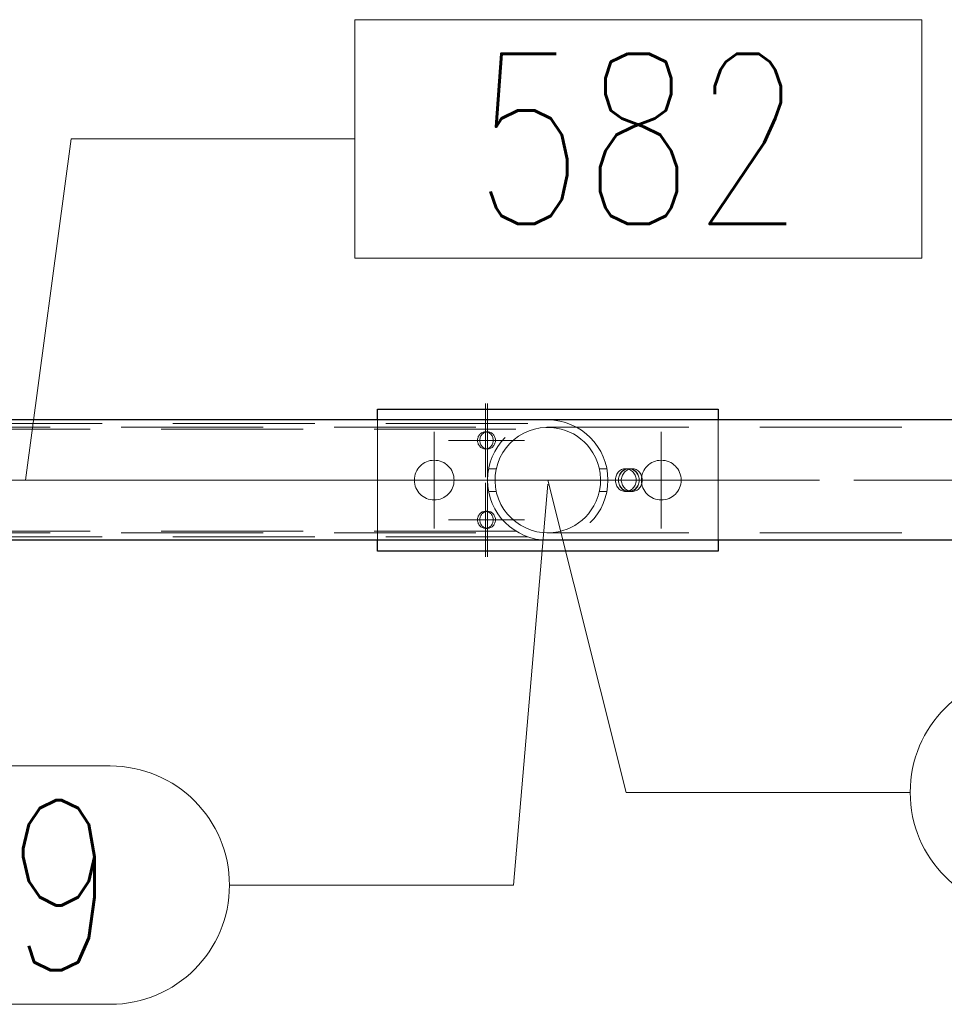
# Model space of a CAD drawing. Header units: millimetres. Extents: x -845 to -83, y 8759 to 9255.
# Tile 171 of 197: x -266 to -250, y 8996 to 9013. Entities that reach past the tile are written whole.
import ezdxf

# ---------------------------------------------------------------- set-up
doc = ezdxf.new("R2010")
doc.units = ezdxf.units.MM
doc.header["$LTSCALE"] = 10
doc.linetypes.add('HIDDEN', pattern=[0.375, 0.25, -0.125])
doc.linetypes.add('MITTE', pattern=[2, 1.25, -0.25, 0.25, -0.25])
for name, color, linetype, lineweight in [('PS_Hidden', 2, 'HIDDEN', 9), ('PS_Mid', 5, 'MITTE', 15), ('PS_Pos', 1, 'Continuous', 15), ('PS_Shape', 161, 'Continuous', 30), ('PS_SOLID', 7, 'Continuous', 30)]:
    doc.layers.add(name, color=color, linetype=linetype, lineweight=lineweight)
doc.styles.add('simplex', font='simplex.shx', dxfattribs={"width": 0.75})

# ---------------------------------------------------------------- blocks, each defined once
blk = doc.blocks.new('*X443')
at = {"layer": 'PS_Hidden', "color": 2, "linetype": 'HIDDEN'}
for p, q in [((-259.97, 9003.748), (-259.97, 9005.868)), ((-253.97, 9005.868), (-253.97, 9003.748)), ((-239.484, 9005.738), (-286.72, 9005.738)), ((-257.321, 9005.808), (-267.075, 9005.808)), ((-257.53, 9005.708), (-267.075, 9005.708)), ((-257.202, 9005.708), (-257.3, 9005.677)), ((-257.103, 9005.728), (-257.202, 9005.708)), ((-257.005, 9005.737), (-257.103, 9005.728)), ((-256.911, 9005.736), (-257.005, 9005.737)), ((-256.82, 9005.726), (-256.911, 9005.736)), ((-256.734, 9005.708), (-256.82, 9005.726)), ((-256.657, 9005.684), (-256.734, 9005.708)), ((-258.205, 9005.531), (-258.207, 9005.516)), ((-258.207, 9005.516), (-258.207, 9005.5)), ((-258.202, 9005.546), (-258.205, 9005.531)), ((-258.198, 9005.56), (-258.202, 9005.546)), ((-258.193, 9005.574), (-258.198, 9005.56)), ((-258.186, 9005.587), (-258.193, 9005.574)), ((-258.178, 9005.6), (-258.186, 9005.587)), ((-258.169, 9005.611), (-258.178, 9005.6)), ((-258.159, 9005.622), (-258.169, 9005.611)), ((-258.167, 9005.516), (-258.166, 9005.531)), ((-258.167, 9005.5), (-258.167, 9005.516)), ((-258.166, 9005.531), (-258.163, 9005.546)), ((-258.163, 9005.546), (-258.159, 9005.56)), ((-258.148, 9005.631), (-258.159, 9005.622)), ((-258.159, 9005.56), (-258.153, 9005.574)), ((-258.153, 9005.574), (-258.147, 9005.587)), ((-258.136, 9005.639), (-258.148, 9005.631)), ((-258.147, 9005.587), (-258.139, 9005.6)), ((-258.139, 9005.6), (-258.129, 9005.611)), ((-258.123, 9005.646), (-258.136, 9005.639)), ((-258.129, 9005.611), (-258.119, 9005.622)), ((-258.11, 9005.651), (-258.123, 9005.646)), ((-258.119, 9005.622), (-258.108, 9005.631)), ((-258.097, 9005.655), (-258.11, 9005.651)), ((-258.108, 9005.631), (-258.096, 9005.639)), ((-258.083, 9005.657), (-258.097, 9005.655)), ((-258.096, 9005.639), (-258.084, 9005.646)), ((-258.084, 9005.646), (-258.071, 9005.651)), ((-258.069, 9005.658), (-258.083, 9005.657)), ((-258.071, 9005.651), (-258.057, 9005.655)), ((-258.055, 9005.657), (-258.069, 9005.658)), ((-258.069, 9005.658), (-258.03, 9005.658)), ((-258.057, 9005.655), (-258.043, 9005.657)), ((-258.041, 9005.655), (-258.055, 9005.657)), ((-258.043, 9005.657), (-258.03, 9005.658)), ((-258.028, 9005.651), (-258.041, 9005.655)), ((-258.03, 9005.658), (-258.016, 9005.657)), ((-258.015, 9005.646), (-258.028, 9005.651)), ((-258.016, 9005.657), (-258.002, 9005.655)), ((-258.002, 9005.639), (-258.015, 9005.646)), ((-258.002, 9005.655), (-257.988, 9005.651)), ((-257.99, 9005.631), (-258.002, 9005.639)), ((-257.979, 9005.622), (-257.99, 9005.631)), ((-257.988, 9005.651), (-257.975, 9005.646)), ((-257.969, 9005.611), (-257.979, 9005.622)), ((-257.975, 9005.646), (-257.963, 9005.639)), ((-257.96, 9005.6), (-257.969, 9005.611)), ((-257.963, 9005.639), (-257.951, 9005.631)), ((-257.952, 9005.587), (-257.96, 9005.6)), ((-257.945, 9005.574), (-257.952, 9005.587)), ((-257.951, 9005.631), (-257.94, 9005.622)), ((-257.94, 9005.56), (-257.945, 9005.574)), ((-257.94, 9005.622), (-257.93, 9005.611)), ((-257.935, 9005.546), (-257.94, 9005.56)), ((-257.933, 9005.531), (-257.935, 9005.546)), ((-257.931, 9005.516), (-257.933, 9005.531)), ((-257.931, 9005.5), (-257.931, 9005.516)), ((-257.93, 9005.611), (-257.921, 9005.6)), ((-257.921, 9005.6), (-257.913, 9005.587)), ((-257.913, 9005.587), (-257.906, 9005.574)), ((-257.906, 9005.574), (-257.9, 9005.56)), ((-257.9, 9005.56), (-257.896, 9005.546)), ((-257.896, 9005.546), (-257.893, 9005.531)), ((-257.893, 9005.531), (-257.892, 9005.516)), ((-257.892, 9005.516), (-257.892, 9005.5)), ((-257.564, 9005.523), (-257.637, 9005.455)), ((-257.483, 9005.584), (-257.564, 9005.523)), ((-257.394, 9005.635), (-257.483, 9005.584)), ((-257.3, 9005.677), (-257.394, 9005.635)), ((-256.587, 9005.655), (-256.657, 9005.684)), ((-256.518, 9005.621), (-256.587, 9005.655)), ((-256.451, 9005.58), (-256.518, 9005.621)), ((-256.386, 9005.532), (-256.451, 9005.58)), ((-256.326, 9005.48), (-256.386, 9005.532)), ((-258.207, 9005.5), (-258.205, 9005.485)), ((-258.205, 9005.485), (-258.202, 9005.47)), ((-258.202, 9005.47), (-258.198, 9005.456)), ((-258.198, 9005.456), (-258.193, 9005.442)), ((-258.193, 9005.442), (-258.186, 9005.429)), ((-258.186, 9005.429), (-258.178, 9005.416)), ((-258.178, 9005.416), (-258.169, 9005.405)), ((-258.169, 9005.405), (-258.159, 9005.394)), ((-258.166, 9005.485), (-258.167, 9005.5)), ((-258.163, 9005.47), (-258.166, 9005.485)), ((-258.159, 9005.456), (-258.163, 9005.47)), ((-258.153, 9005.442), (-258.159, 9005.456)), ((-258.159, 9005.394), (-258.148, 9005.385)), ((-258.147, 9005.429), (-258.153, 9005.442)), ((-258.148, 9005.385), (-258.136, 9005.377)), ((-258.139, 9005.416), (-258.147, 9005.429)), ((-258.129, 9005.405), (-258.139, 9005.416)), ((-258.136, 9005.377), (-258.123, 9005.37)), ((-258.119, 9005.394), (-258.129, 9005.405)), ((-258.123, 9005.37), (-258.11, 9005.365)), ((-258.108, 9005.385), (-258.119, 9005.394)), ((-258.11, 9005.365), (-258.097, 9005.361)), ((-258.096, 9005.377), (-258.108, 9005.385)), ((-258.097, 9005.361), (-258.083, 9005.359)), ((-258.084, 9005.37), (-258.096, 9005.377)), ((-258.071, 9005.365), (-258.084, 9005.37)), ((-258.083, 9005.359), (-258.069, 9005.358)), ((-258.057, 9005.361), (-258.071, 9005.365)), ((-258.069, 9005.358), (-258.055, 9005.359)), ((-258.069, 9005.358), (-258.03, 9005.358)), ((-258.043, 9005.359), (-258.057, 9005.361)), ((-258.055, 9005.359), (-258.041, 9005.361)), ((-258.03, 9005.358), (-258.043, 9005.359)), ((-258.041, 9005.361), (-258.028, 9005.365)), ((-258.016, 9005.359), (-258.03, 9005.358)), ((-258.028, 9005.365), (-258.015, 9005.37)), ((-258.002, 9005.361), (-258.016, 9005.359)), ((-258.015, 9005.37), (-258.002, 9005.377)), ((-258.002, 9005.377), (-257.99, 9005.385)), ((-257.988, 9005.365), (-258.002, 9005.361)), ((-257.99, 9005.385), (-257.979, 9005.394)), ((-257.975, 9005.37), (-257.988, 9005.365)), ((-257.979, 9005.394), (-257.969, 9005.405)), ((-257.963, 9005.377), (-257.975, 9005.37)), ((-257.969, 9005.405), (-257.96, 9005.416)), ((-257.951, 9005.385), (-257.963, 9005.377)), ((-257.96, 9005.416), (-257.952, 9005.429)), ((-257.952, 9005.429), (-257.945, 9005.442)), ((-257.94, 9005.394), (-257.951, 9005.385)), ((-257.945, 9005.442), (-257.94, 9005.456)), ((-257.94, 9005.456), (-257.935, 9005.47)), ((-257.93, 9005.405), (-257.94, 9005.394)), ((-257.935, 9005.47), (-257.933, 9005.485)), ((-257.933, 9005.485), (-257.931, 9005.5)), ((-257.921, 9005.416), (-257.93, 9005.405)), ((-257.913, 9005.429), (-257.921, 9005.416)), ((-257.906, 9005.442), (-257.913, 9005.429)), ((-257.9, 9005.456), (-257.906, 9005.442)), ((-257.896, 9005.47), (-257.9, 9005.456)), ((-257.893, 9005.485), (-257.896, 9005.47)), ((-257.892, 9005.5), (-257.893, 9005.485)), ((-257.704, 9005.379), (-257.763, 9005.293)), ((-257.637, 9005.455), (-257.704, 9005.379)), ((-256.272, 9005.423), (-256.326, 9005.48)), ((-256.221, 9005.36), (-256.272, 9005.423)), ((-256.173, 9005.288), (-256.221, 9005.36)), ((-257.813, 9005.2), (-257.852, 9005.101)), ((-257.763, 9005.293), (-257.813, 9005.2)), ((-256.13, 9005.208), (-256.173, 9005.288)), ((-256.094, 9005.121), (-256.13, 9005.208)), ((-257.878, 9005.008), (-258.011, 9005.008)), ((-257.88, 9004.997), (-257.896, 9004.893)), ((-257.852, 9005.101), (-257.88, 9004.997)), ((-256.066, 9005.027), (-256.094, 9005.121)), ((-256.047, 9004.929), (-256.066, 9005.027)), ((-256.061, 9005.008), (-255.929, 9005.008)), ((-255.656, 9004.999), (-255.673, 9004.992)), ((-255.638, 9005.004), (-255.656, 9004.999)), ((-255.62, 9005.007), (-255.638, 9005.004)), ((-255.621, 9004.992), (-255.604, 9004.999)), ((-255.602, 9005.008), (-255.62, 9005.007)), ((-255.59, 9004.999), (-255.608, 9004.992)), ((-255.604, 9004.999), (-255.586, 9005.004)), ((-255.583, 9005.007), (-255.602, 9005.008)), ((-255.549, 9005.008), (-255.602, 9005.008)), ((-255.571, 9005.004), (-255.59, 9004.999)), ((-255.586, 9005.004), (-255.567, 9005.007)), ((-255.565, 9005.004), (-255.583, 9005.007)), ((-255.553, 9005.007), (-255.571, 9005.004)), ((-255.567, 9005.007), (-255.549, 9005.008)), ((-255.546, 9004.999), (-255.565, 9005.004)), ((-255.556, 9004.992), (-255.538, 9004.999)), ((-255.534, 9005.008), (-255.553, 9005.007)), ((-255.549, 9005.008), (-255.531, 9005.007)), ((-255.528, 9004.992), (-255.546, 9004.999)), ((-255.538, 9004.999), (-255.519, 9005.004)), ((-255.516, 9005.007), (-255.534, 9005.008)), ((-255.482, 9005.008), (-255.534, 9005.008)), ((-255.531, 9005.007), (-255.513, 9005.004)), ((-255.519, 9005.004), (-255.5, 9005.007)), ((-255.498, 9005.004), (-255.516, 9005.007)), ((-255.513, 9005.004), (-255.494, 9004.999)), ((-255.5, 9005.007), (-255.482, 9005.008)), ((-255.48, 9004.999), (-255.498, 9005.004)), ((-255.494, 9004.999), (-255.476, 9004.992)), ((-255.482, 9005.008), (-255.464, 9005.007)), ((-255.463, 9004.992), (-255.48, 9004.999)), ((-255.464, 9005.007), (-255.446, 9005.004)), ((-255.446, 9005.004), (-255.428, 9004.999)), ((-255.428, 9004.999), (-255.411, 9004.992)), ((-257.896, 9004.893), (-257.899, 9004.789)), ((-256.04, 9004.827), (-256.047, 9004.929)), ((-256.043, 9004.725), (-256.04, 9004.827)), ((-255.775, 9004.838), (-255.777, 9004.818)), ((-255.772, 9004.858), (-255.775, 9004.838)), ((-255.767, 9004.877), (-255.772, 9004.858)), ((-255.76, 9004.896), (-255.767, 9004.877)), ((-255.751, 9004.914), (-255.76, 9004.896)), ((-255.741, 9004.931), (-255.751, 9004.914)), ((-255.73, 9004.946), (-255.741, 9004.931)), ((-255.718, 9004.959), (-255.73, 9004.946)), ((-255.726, 9004.818), (-255.724, 9004.838)), ((-255.723, 9004.838), (-255.725, 9004.818)), ((-255.724, 9004.838), (-255.72, 9004.858)), ((-255.719, 9004.858), (-255.723, 9004.838)), ((-255.72, 9004.858), (-255.715, 9004.877)), ((-255.713, 9004.877), (-255.719, 9004.858)), ((-255.704, 9004.972), (-255.718, 9004.959)), ((-255.715, 9004.877), (-255.708, 9004.896)), ((-255.705, 9004.896), (-255.713, 9004.877)), ((-255.708, 9004.896), (-255.7, 9004.914)), ((-255.695, 9004.914), (-255.705, 9004.896)), ((-255.689, 9004.983), (-255.704, 9004.972)), ((-255.7, 9004.914), (-255.69, 9004.931)), ((-255.684, 9004.931), (-255.695, 9004.914)), ((-255.69, 9004.931), (-255.679, 9004.946)), ((-255.673, 9004.992), (-255.689, 9004.983)), ((-255.671, 9004.946), (-255.684, 9004.931)), ((-255.679, 9004.946), (-255.666, 9004.959)), ((-255.674, 9004.818), (-255.672, 9004.838)), ((-255.672, 9004.838), (-255.668, 9004.858)), ((-255.658, 9004.959), (-255.671, 9004.946)), ((-255.668, 9004.858), (-255.662, 9004.877)), ((-255.666, 9004.959), (-255.652, 9004.972)), ((-255.662, 9004.877), (-255.654, 9004.896)), ((-255.642, 9004.972), (-255.658, 9004.959)), ((-255.654, 9004.896), (-255.644, 9004.914)), ((-255.652, 9004.972), (-255.637, 9004.983)), ((-255.644, 9004.914), (-255.632, 9004.931)), ((-255.626, 9004.983), (-255.642, 9004.972)), ((-255.637, 9004.983), (-255.621, 9004.992)), ((-255.632, 9004.931), (-255.62, 9004.946)), ((-255.608, 9004.992), (-255.626, 9004.983)), ((-255.62, 9004.946), (-255.606, 9004.959)), ((-255.606, 9004.959), (-255.59, 9004.972)), ((-255.59, 9004.972), (-255.574, 9004.983)), ((-255.574, 9004.983), (-255.556, 9004.992)), ((-255.51, 9004.983), (-255.528, 9004.992)), ((-255.493, 9004.972), (-255.51, 9004.983)), ((-255.478, 9004.959), (-255.493, 9004.972)), ((-255.464, 9004.946), (-255.478, 9004.959)), ((-255.476, 9004.992), (-255.458, 9004.983)), ((-255.451, 9004.931), (-255.464, 9004.946)), ((-255.447, 9004.983), (-255.463, 9004.992)), ((-255.458, 9004.983), (-255.441, 9004.972)), ((-255.44, 9004.914), (-255.451, 9004.931)), ((-255.431, 9004.972), (-255.447, 9004.983)), ((-255.441, 9004.972), (-255.426, 9004.959)), ((-255.43, 9004.896), (-255.44, 9004.914)), ((-255.418, 9004.959), (-255.431, 9004.972)), ((-255.422, 9004.877), (-255.43, 9004.896)), ((-255.426, 9004.959), (-255.412, 9004.946)), ((-255.416, 9004.858), (-255.422, 9004.877)), ((-255.405, 9004.946), (-255.418, 9004.959)), ((-255.412, 9004.838), (-255.416, 9004.858)), ((-255.412, 9004.946), (-255.4, 9004.931)), ((-255.41, 9004.818), (-255.412, 9004.838)), ((-255.411, 9004.992), (-255.395, 9004.983)), ((-255.394, 9004.931), (-255.405, 9004.946)), ((-255.4, 9004.931), (-255.388, 9004.914)), ((-255.395, 9004.983), (-255.379, 9004.972)), ((-255.384, 9004.914), (-255.394, 9004.931)), ((-255.388, 9004.914), (-255.378, 9004.896)), ((-255.376, 9004.896), (-255.384, 9004.914)), ((-255.379, 9004.972), (-255.366, 9004.959)), ((-255.378, 9004.896), (-255.37, 9004.877)), ((-255.369, 9004.877), (-255.376, 9004.896)), ((-255.37, 9004.877), (-255.364, 9004.858)), ((-255.363, 9004.858), (-255.369, 9004.877)), ((-255.366, 9004.959), (-255.354, 9004.946)), ((-255.364, 9004.858), (-255.36, 9004.838)), ((-255.36, 9004.838), (-255.363, 9004.858)), ((-255.358, 9004.818), (-255.36, 9004.838)), ((-255.36, 9004.838), (-255.358, 9004.818)), ((-255.354, 9004.946), (-255.342, 9004.931)), ((-255.342, 9004.931), (-255.333, 9004.914)), ((-255.333, 9004.914), (-255.324, 9004.896)), ((-255.324, 9004.896), (-255.317, 9004.877)), ((-255.317, 9004.877), (-255.312, 9004.858)), ((-255.312, 9004.858), (-255.309, 9004.838)), ((-255.309, 9004.838), (-255.307, 9004.818)), ((-257.899, 9004.789), (-257.891, 9004.684)), ((-257.891, 9004.684), (-257.871, 9004.58)), ((-256.058, 9004.625), (-256.043, 9004.725)), ((-255.777, 9004.818), (-255.777, 9004.798)), ((-255.777, 9004.798), (-255.775, 9004.778)), ((-255.775, 9004.778), (-255.772, 9004.758)), ((-255.772, 9004.758), (-255.767, 9004.738)), ((-255.767, 9004.738), (-255.76, 9004.72)), ((-255.76, 9004.72), (-255.751, 9004.702)), ((-255.751, 9004.702), (-255.741, 9004.685)), ((-255.741, 9004.685), (-255.73, 9004.67)), ((-255.73, 9004.67), (-255.718, 9004.656)), ((-255.726, 9004.798), (-255.726, 9004.818)), ((-255.724, 9004.778), (-255.726, 9004.798)), ((-255.725, 9004.818), (-255.725, 9004.798)), ((-255.725, 9004.798), (-255.723, 9004.778)), ((-255.72, 9004.758), (-255.724, 9004.778)), ((-255.723, 9004.778), (-255.719, 9004.758)), ((-255.715, 9004.739), (-255.72, 9004.758)), ((-255.719, 9004.758), (-255.713, 9004.739)), ((-255.718, 9004.656), (-255.704, 9004.644)), ((-255.708, 9004.72), (-255.715, 9004.739)), ((-255.713, 9004.739), (-255.705, 9004.72)), ((-255.7, 9004.702), (-255.708, 9004.72)), ((-255.705, 9004.72), (-255.695, 9004.702)), ((-255.69, 9004.685), (-255.7, 9004.702)), ((-255.695, 9004.702), (-255.684, 9004.685)), ((-255.679, 9004.67), (-255.69, 9004.685)), ((-255.684, 9004.685), (-255.671, 9004.67)), ((-255.666, 9004.656), (-255.679, 9004.67)), ((-255.674, 9004.798), (-255.674, 9004.818)), ((-255.672, 9004.778), (-255.674, 9004.798)), ((-255.668, 9004.758), (-255.672, 9004.778)), ((-255.671, 9004.67), (-255.658, 9004.656)), ((-255.662, 9004.738), (-255.668, 9004.758)), ((-255.652, 9004.644), (-255.666, 9004.656)), ((-255.654, 9004.72), (-255.662, 9004.738)), ((-255.658, 9004.656), (-255.642, 9004.644)), ((-255.644, 9004.702), (-255.654, 9004.72)), ((-255.632, 9004.685), (-255.644, 9004.702)), ((-255.62, 9004.67), (-255.632, 9004.685)), ((-255.606, 9004.656), (-255.62, 9004.67)), ((-255.59, 9004.644), (-255.606, 9004.656)), ((-255.493, 9004.644), (-255.478, 9004.656)), ((-255.478, 9004.656), (-255.464, 9004.67)), ((-255.464, 9004.67), (-255.451, 9004.685)), ((-255.451, 9004.685), (-255.44, 9004.702)), ((-255.426, 9004.656), (-255.441, 9004.644)), ((-255.44, 9004.702), (-255.43, 9004.72)), ((-255.431, 9004.644), (-255.418, 9004.656)), ((-255.43, 9004.72), (-255.422, 9004.738)), ((-255.412, 9004.67), (-255.426, 9004.656)), ((-255.422, 9004.738), (-255.416, 9004.758)), ((-255.418, 9004.656), (-255.405, 9004.67)), ((-255.416, 9004.758), (-255.412, 9004.778)), ((-255.412, 9004.778), (-255.41, 9004.798)), ((-255.4, 9004.685), (-255.412, 9004.67)), ((-255.41, 9004.798), (-255.41, 9004.818)), ((-255.405, 9004.67), (-255.394, 9004.685)), ((-255.388, 9004.702), (-255.4, 9004.685)), ((-255.394, 9004.685), (-255.384, 9004.702)), ((-255.378, 9004.72), (-255.388, 9004.702)), ((-255.384, 9004.702), (-255.376, 9004.72)), ((-255.366, 9004.656), (-255.379, 9004.644)), ((-255.37, 9004.739), (-255.378, 9004.72)), ((-255.376, 9004.72), (-255.369, 9004.739)), ((-255.364, 9004.758), (-255.37, 9004.739)), ((-255.369, 9004.739), (-255.363, 9004.758)), ((-255.354, 9004.67), (-255.366, 9004.656)), ((-255.36, 9004.778), (-255.364, 9004.758)), ((-255.363, 9004.758), (-255.36, 9004.778)), ((-255.36, 9004.778), (-255.358, 9004.798)), ((-255.358, 9004.798), (-255.36, 9004.778)), ((-255.358, 9004.798), (-255.358, 9004.818)), ((-255.358, 9004.818), (-255.358, 9004.798)), ((-255.342, 9004.685), (-255.354, 9004.67)), ((-255.333, 9004.702), (-255.342, 9004.685)), ((-255.324, 9004.72), (-255.333, 9004.702)), ((-255.317, 9004.738), (-255.324, 9004.72)), ((-255.312, 9004.758), (-255.317, 9004.738)), ((-255.309, 9004.778), (-255.312, 9004.758)), ((-255.307, 9004.798), (-255.309, 9004.778)), ((-255.307, 9004.818), (-255.307, 9004.798)), ((-257.878, 9004.608), (-258.011, 9004.608)), ((-257.871, 9004.58), (-257.839, 9004.478)), ((-257.839, 9004.478), (-257.795, 9004.38)), ((-256.116, 9004.439), (-256.082, 9004.529)), ((-256.082, 9004.529), (-256.058, 9004.625)), ((-256.061, 9004.608), (-255.929, 9004.608)), ((-255.704, 9004.644), (-255.689, 9004.633)), ((-255.689, 9004.633), (-255.673, 9004.624)), ((-255.673, 9004.624), (-255.656, 9004.617)), ((-255.656, 9004.617), (-255.638, 9004.612)), ((-255.637, 9004.633), (-255.652, 9004.644)), ((-255.642, 9004.644), (-255.626, 9004.633)), ((-255.638, 9004.612), (-255.62, 9004.609)), ((-255.621, 9004.624), (-255.637, 9004.633)), ((-255.626, 9004.633), (-255.608, 9004.624)), ((-255.604, 9004.617), (-255.621, 9004.624)), ((-255.62, 9004.609), (-255.602, 9004.608)), ((-255.608, 9004.624), (-255.59, 9004.617)), ((-255.586, 9004.612), (-255.604, 9004.617)), ((-255.602, 9004.608), (-255.583, 9004.609)), ((-255.602, 9004.608), (-255.602, 9004.608)), ((-255.549, 9004.608), (-255.602, 9004.608)), ((-255.574, 9004.633), (-255.59, 9004.644)), ((-255.59, 9004.617), (-255.571, 9004.612)), ((-255.567, 9004.609), (-255.586, 9004.612)), ((-255.583, 9004.609), (-255.565, 9004.612)), ((-255.556, 9004.624), (-255.574, 9004.633)), ((-255.571, 9004.612), (-255.553, 9004.609)), ((-255.549, 9004.608), (-255.567, 9004.609)), ((-255.565, 9004.612), (-255.546, 9004.617)), ((-255.538, 9004.617), (-255.556, 9004.624)), ((-255.553, 9004.609), (-255.534, 9004.608)), ((-255.531, 9004.609), (-255.549, 9004.608)), ((-255.549, 9004.608), (-255.549, 9004.608)), ((-255.546, 9004.617), (-255.528, 9004.624)), ((-255.519, 9004.612), (-255.538, 9004.617)), ((-255.534, 9004.608), (-255.516, 9004.609)), ((-255.534, 9004.608), (-255.534, 9004.608)), ((-255.482, 9004.608), (-255.534, 9004.608)), ((-255.513, 9004.612), (-255.531, 9004.609)), ((-255.528, 9004.624), (-255.51, 9004.633)), ((-255.5, 9004.609), (-255.519, 9004.612)), ((-255.516, 9004.609), (-255.498, 9004.612)), ((-255.494, 9004.617), (-255.513, 9004.612)), ((-255.51, 9004.633), (-255.493, 9004.644)), ((-255.482, 9004.608), (-255.5, 9004.609)), ((-255.498, 9004.612), (-255.48, 9004.617)), ((-255.476, 9004.624), (-255.494, 9004.617)), ((-255.464, 9004.609), (-255.482, 9004.608)), ((-255.48, 9004.617), (-255.463, 9004.624)), ((-255.458, 9004.633), (-255.476, 9004.624)), ((-255.446, 9004.612), (-255.464, 9004.609)), ((-255.463, 9004.624), (-255.447, 9004.633)), ((-255.441, 9004.644), (-255.458, 9004.633)), ((-255.447, 9004.633), (-255.431, 9004.644)), ((-255.428, 9004.617), (-255.446, 9004.612)), ((-255.411, 9004.624), (-255.428, 9004.617)), ((-255.395, 9004.633), (-255.411, 9004.624)), ((-255.379, 9004.644), (-255.395, 9004.633)), ((-257.795, 9004.38), (-257.742, 9004.29)), ((-256.203, 9004.282), (-256.156, 9004.357)), ((-256.156, 9004.357), (-256.116, 9004.439)), ((-258.205, 9004.131), (-258.207, 9004.116)), ((-258.202, 9004.146), (-258.205, 9004.131)), ((-258.198, 9004.16), (-258.202, 9004.146)), ((-258.193, 9004.174), (-258.198, 9004.16)), ((-258.186, 9004.187), (-258.193, 9004.174)), ((-258.178, 9004.2), (-258.186, 9004.187)), ((-258.169, 9004.211), (-258.178, 9004.2)), ((-258.159, 9004.222), (-258.169, 9004.211)), ((-258.167, 9004.116), (-258.166, 9004.131)), ((-258.166, 9004.131), (-258.163, 9004.146)), ((-258.163, 9004.146), (-258.159, 9004.16)), ((-258.148, 9004.231), (-258.159, 9004.222)), ((-258.159, 9004.16), (-258.153, 9004.174)), ((-258.153, 9004.174), (-258.147, 9004.187)), ((-258.136, 9004.239), (-258.148, 9004.231)), ((-258.147, 9004.187), (-258.139, 9004.2)), ((-258.139, 9004.2), (-258.129, 9004.211)), ((-258.123, 9004.246), (-258.136, 9004.239)), ((-258.129, 9004.211), (-258.119, 9004.222)), ((-258.11, 9004.251), (-258.123, 9004.246)), ((-258.119, 9004.222), (-258.108, 9004.231)), ((-258.097, 9004.255), (-258.11, 9004.251)), ((-258.108, 9004.231), (-258.096, 9004.239)), ((-258.083, 9004.257), (-258.097, 9004.255)), ((-258.096, 9004.239), (-258.084, 9004.246)), ((-258.084, 9004.246), (-258.071, 9004.251)), ((-258.069, 9004.258), (-258.083, 9004.257)), ((-258.071, 9004.251), (-258.057, 9004.255)), ((-258.055, 9004.257), (-258.069, 9004.258)), ((-258.069, 9004.258), (-258.03, 9004.258)), ((-258.057, 9004.255), (-258.043, 9004.257)), ((-258.041, 9004.255), (-258.055, 9004.257)), ((-258.043, 9004.257), (-258.03, 9004.258)), ((-258.028, 9004.251), (-258.041, 9004.255)), ((-258.03, 9004.258), (-258.016, 9004.257)), ((-258.015, 9004.246), (-258.028, 9004.251)), ((-258.016, 9004.257), (-258.002, 9004.255)), ((-258.002, 9004.239), (-258.015, 9004.246)), ((-258.002, 9004.255), (-257.988, 9004.251)), ((-257.99, 9004.231), (-258.002, 9004.239)), ((-257.979, 9004.222), (-257.99, 9004.231)), ((-257.988, 9004.251), (-257.975, 9004.246)), ((-257.969, 9004.211), (-257.979, 9004.222)), ((-257.975, 9004.246), (-257.963, 9004.239)), ((-257.96, 9004.2), (-257.969, 9004.211)), ((-257.963, 9004.239), (-257.951, 9004.231)), ((-257.952, 9004.187), (-257.96, 9004.2)), ((-257.945, 9004.174), (-257.952, 9004.187)), ((-257.951, 9004.231), (-257.94, 9004.222)), ((-257.94, 9004.16), (-257.945, 9004.174)), ((-257.94, 9004.222), (-257.93, 9004.211)), ((-257.935, 9004.146), (-257.94, 9004.16)), ((-257.933, 9004.131), (-257.935, 9004.146)), ((-257.931, 9004.116), (-257.933, 9004.131)), ((-257.93, 9004.211), (-257.921, 9004.2)), ((-257.921, 9004.2), (-257.913, 9004.187)), ((-257.913, 9004.187), (-257.906, 9004.174)), ((-257.906, 9004.174), (-257.9, 9004.16)), ((-257.9, 9004.16), (-257.896, 9004.146)), ((-257.896, 9004.146), (-257.893, 9004.131)), ((-257.893, 9004.131), (-257.892, 9004.116)), ((-257.742, 9004.29), (-257.68, 9004.207)), ((-257.68, 9004.207), (-257.611, 9004.135)), ((-257.611, 9004.135), (-257.535, 9004.07)), ((-256.363, 9004.103), (-256.305, 9004.157)), ((-256.305, 9004.157), (-256.253, 9004.215)), ((-256.253, 9004.215), (-256.203, 9004.282)), ((-258.207, 9004.116), (-258.207, 9004.1)), ((-258.207, 9004.1), (-258.205, 9004.085)), ((-258.205, 9004.085), (-258.202, 9004.07)), ((-258.202, 9004.07), (-258.198, 9004.056)), ((-258.198, 9004.056), (-258.193, 9004.042)), ((-258.193, 9004.042), (-258.186, 9004.029)), ((-258.186, 9004.029), (-258.178, 9004.016)), ((-258.178, 9004.016), (-258.169, 9004.005)), ((-258.169, 9004.005), (-258.159, 9003.994)), ((-258.167, 9004.1), (-258.167, 9004.116)), ((-258.166, 9004.085), (-258.167, 9004.1)), ((-258.163, 9004.07), (-258.166, 9004.085)), ((-258.159, 9004.056), (-258.163, 9004.07)), ((-258.153, 9004.042), (-258.159, 9004.056)), ((-258.159, 9003.994), (-258.148, 9003.985)), ((-258.147, 9004.029), (-258.153, 9004.042)), ((-258.148, 9003.985), (-258.136, 9003.977)), ((-258.139, 9004.016), (-258.147, 9004.029)), ((-258.129, 9004.005), (-258.139, 9004.016)), ((-258.136, 9003.977), (-258.123, 9003.97)), ((-258.119, 9003.994), (-258.129, 9004.005)), ((-258.123, 9003.97), (-258.11, 9003.965)), ((-258.108, 9003.985), (-258.119, 9003.994)), ((-258.11, 9003.965), (-258.097, 9003.961)), ((-258.096, 9003.977), (-258.108, 9003.985)), ((-258.097, 9003.961), (-258.083, 9003.959)), ((-258.084, 9003.97), (-258.096, 9003.977)), ((-258.071, 9003.965), (-258.084, 9003.97)), ((-258.083, 9003.959), (-258.069, 9003.958)), ((-258.057, 9003.961), (-258.071, 9003.965)), ((-258.069, 9003.958), (-258.055, 9003.959)), ((-258.069, 9003.958), (-258.03, 9003.958)), ((-258.043, 9003.959), (-258.057, 9003.961)), ((-258.055, 9003.959), (-258.041, 9003.961)), ((-258.03, 9003.958), (-258.043, 9003.959)), ((-258.041, 9003.961), (-258.028, 9003.965)), ((-258.016, 9003.959), (-258.03, 9003.958)), ((-258.028, 9003.965), (-258.015, 9003.97)), ((-258.002, 9003.961), (-258.016, 9003.959)), ((-258.015, 9003.97), (-258.002, 9003.977)), ((-258.002, 9003.977), (-257.99, 9003.985)), ((-257.988, 9003.965), (-258.002, 9003.961)), ((-257.99, 9003.985), (-257.979, 9003.994)), ((-257.975, 9003.97), (-257.988, 9003.965)), ((-257.979, 9003.994), (-257.969, 9004.005)), ((-257.963, 9003.977), (-257.975, 9003.97)), ((-257.969, 9004.005), (-257.96, 9004.016)), ((-257.951, 9003.985), (-257.963, 9003.977)), ((-257.96, 9004.016), (-257.952, 9004.029)), ((-257.952, 9004.029), (-257.945, 9004.042)), ((-257.94, 9003.994), (-257.951, 9003.985)), ((-257.945, 9004.042), (-257.94, 9004.056)), ((-257.94, 9004.056), (-257.935, 9004.07)), ((-257.93, 9004.005), (-257.94, 9003.994)), ((-257.935, 9004.07), (-257.933, 9004.085)), ((-257.933, 9004.085), (-257.931, 9004.1)), ((-257.931, 9004.1), (-257.931, 9004.116)), ((-257.921, 9004.016), (-257.93, 9004.005)), ((-257.913, 9004.029), (-257.921, 9004.016)), ((-257.906, 9004.042), (-257.913, 9004.029)), ((-257.9, 9004.056), (-257.906, 9004.042)), ((-257.896, 9004.07), (-257.9, 9004.056)), ((-257.893, 9004.085), (-257.896, 9004.07)), ((-257.892, 9004.1), (-257.893, 9004.085)), ((-257.892, 9004.116), (-257.892, 9004.1)), ((-257.535, 9004.07), (-257.45, 9004.012)), ((-257.45, 9004.012), (-257.359, 9003.964)), ((-257.359, 9003.964), (-257.264, 9003.926)), ((-256.63, 9003.942), (-256.561, 9003.973)), ((-256.561, 9003.973), (-256.493, 9004.01)), ((-256.493, 9004.01), (-256.426, 9004.053)), ((-256.426, 9004.053), (-256.363, 9004.103)), ((-239.484, 9003.878), (-286.72, 9003.878)), ((-257.53, 9003.908), (-267.075, 9003.908)), ((-257.321, 9003.808), (-267.075, 9003.808)), ((-257.264, 9003.926), (-257.165, 9003.899)), ((-257.165, 9003.899), (-257.066, 9003.883)), ((-257.066, 9003.883), (-256.97, 9003.878)), ((-256.97, 9003.878), (-256.876, 9003.883)), ((-256.876, 9003.883), (-256.787, 9003.896)), ((-256.787, 9003.896), (-256.704, 9003.917)), ((-256.704, 9003.917), (-256.63, 9003.942))]:
    blk.add_line(p, q, dxfattribs=at)
at = {"layer": 'PS_Hidden', "color": 2, "extrusion": (0, 0, -1)}
for centre in [(258.97, 9004.808), (254.97, 9004.808)]:
    blk.add_circle(centre, 0.35, dxfattribs=at)
at = {"layer": 'PS_Hidden', "extrusion": (0, 0, -1)}
for start, end in [(270, 90), (90, 270)]:
    blk.add_arc((256.97, 9004.808), 1.06, start, end, dxfattribs=at)
at = {"layer": 'PS_Mid', "color": 5, "linetype": 'MITTE'}
for p, q in [((-258.069, 9006.158), (-258.069, 9004.858)), ((-258.03, 9006.158), (-258.03, 9004.858)), ((-258.97, 9005.658), (-258.97, 9003.958)), ((-254.97, 9005.658), (-254.97, 9003.958)), ((-257.419, 9005.508), (-258.719, 9005.508)), ((-257.38, 9005.508), (-258.68, 9005.508)), ((-237.186, 9004.808), (-289.433, 9004.808)), ((-254.826, 9004.808), (-289.214, 9004.808)), ((-258.12, 9004.808), (-259.82, 9004.808)), ((-239.077, 9004.808), (-259.267, 9004.808)), ((-258.53, 9004.808), (-257.376, 9004.808)), ((-258.53, 9004.808), (-257.376, 9004.808)), ((-258.069, 9004.758), (-258.069, 9003.458)), ((-258.03, 9004.758), (-258.03, 9003.458)), ((-256.97, 9004.808), (-256.97, 9004.808)), ((-256.563, 9004.808), (-255.41, 9004.808)), ((-255.41, 9004.808), (-256.563, 9004.808)), ((-256.102, 9004.808), (-255.042, 9004.808)), ((-256.042, 9004.808), (-254.981, 9004.808)), ((-254.12, 9004.808), (-255.82, 9004.808)), ((-257.419, 9004.108), (-258.719, 9004.108)), ((-257.38, 9004.108), (-258.68, 9004.108))]:
    blk.add_line(p, q, dxfattribs=at)
at = {"layer": 'PS_SOLID', "color": 7, "linetype": 'Continuous'}
for p, q in [((-259.97, 9006.058), (-253.97, 9006.058)), ((-259.97, 9005.868), (-259.97, 9006.058)), ((-253.97, 9006.058), (-253.97, 9005.868)), ((-239.484, 9005.868), (-286.72, 9005.868)), ((-239.484, 9003.748), (-286.72, 9003.748)), ((-259.97, 9003.558), (-259.97, 9003.748)), ((-253.97, 9003.748), (-253.97, 9003.558)), ((-253.97, 9003.558), (-259.97, 9003.558))]:
    blk.add_line(p, q, dxfattribs=at)
blk = doc.blocks.new('*X453')
at = {"color": 1}
for p, q in [((-256.97, 9004.736), (-257.576, 8997.67)), ((-270.355, 8999.77), (-264.676, 8999.77)), ((-262.576, 8997.67), (-257.576, 8997.67)), ((-270.355, 8995.57), (-264.676, 8995.57))]:
    blk.add_line(p, q, dxfattribs=at)
for centre, start, end in [((-270.355, 8997.67), 90, 270), ((-264.676, 8997.67), 270, 90)]:
    blk.add_arc(centre, 2.1, start, end, dxfattribs=at)
at = {"color": 30, "style": 'simplex', "width": 0.75}
blk.add_text('579', height=3, dxfattribs=at).set_placement((-270.355, 8996.17))
blk = doc.blocks.new('*X454')
at = {"color": 1}
for p, q in [((-256.97, 9004.808), (-255.586, 8999.305)), ((-248.486, 9001.405), (-243.129, 9001.405)), ((-255.586, 8999.305), (-250.586, 8999.305)), ((-248.486, 8997.205), (-243.129, 8997.205))]:
    blk.add_line(p, q, dxfattribs=at)
for centre, start, end in [((-248.486, 8999.305), 90, 270), ((-243.129, 8999.305), 270, 90)]:
    blk.add_arc(centre, 2.1, start, end, dxfattribs=at)
at = {"color": 30, "style": 'simplex', "width": 0.75}
blk.add_text('615', height=3, dxfattribs=at).set_placement((-248.486, 8997.805))
blk = doc.blocks.new('*X455')
at = {"color": 1}
for p, q in [((-250.381, 9012.922), (-260.367, 9012.922)), ((-260.367, 9012.922), (-260.367, 9008.722)), ((-250.381, 9008.722), (-250.381, 9012.922)), ((-266.168, 9004.808), (-265.367, 9010.822)), ((-265.367, 9010.822), (-260.367, 9010.822)), ((-260.367, 9008.722), (-250.381, 9008.722))]:
    blk.add_line(p, q, dxfattribs=at)
at = {"color": 30, "style": 'simplex', "width": 0.75}
blk.add_text('582', height=3, dxfattribs=at).set_placement((-258.267, 9009.322))

msp = doc.modelspace()

# ---------------------------------------------------------------- block references
at = {"layer": 'PS_Pos'}
for name in ['*X455', '*X453', '*X454']:
    msp.add_blockref(name, (0, 0), dxfattribs=at)
at = {"layer": 'PS_Shape', "color": 31}
msp.add_blockref('*X443', (0, 0), dxfattribs=at)

doc.saveas('drawing.dxf')
